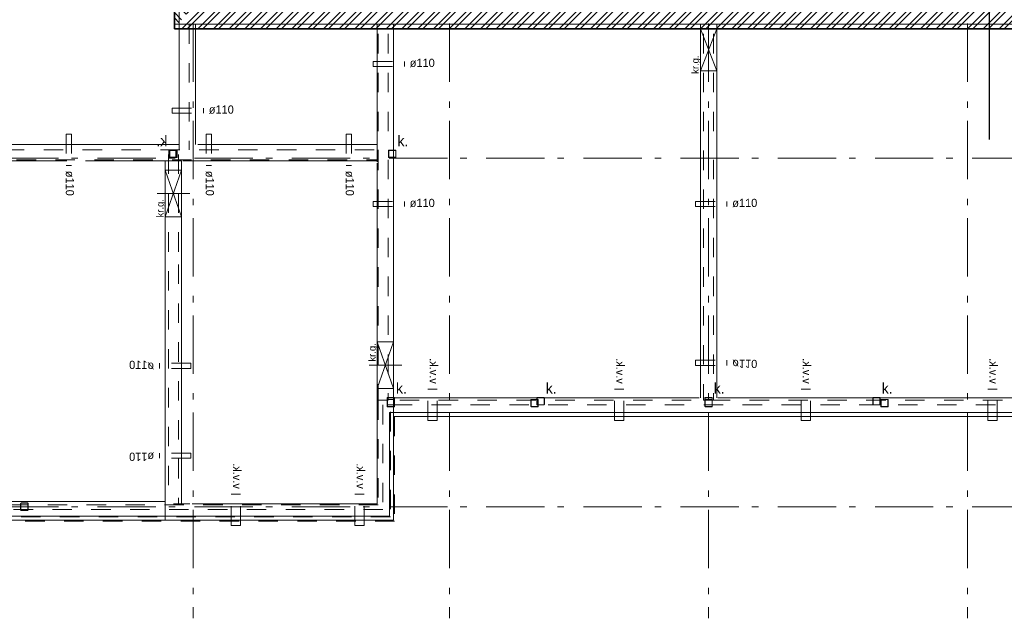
# Model space of a CAD drawing. Header units: millimetres. Extents: x -6345 to 55105, y -2390 to 56062.
# Tile 2 of 14: x 8440 to 29544, y -2390 to 10432. Entities that reach past the tile are written whole.
import ezdxf

# ---------------------------------------------------------------- set-up
doc = ezdxf.new("R2010")
doc.units = ezdxf.units.MM
doc.header["$LTSCALE"] = 100
doc.linetypes.add('STYLE_01', pattern=[0.416641, 0.208282, -0.208359])
doc.linetypes.add('STYLE_06', pattern=[1.041641, 0.625, -0.208282, 0.069427, -0.138931])
doc.layers.add('00 stramien', color=8, linetype='STYLE_06', lineweight=18)
doc.layers.add('AL65A30-_30minWBD', color=10, linetype='Br-w-muur-30min', lineweight=30)
for name, color, linetype in [('AC21----_Buitenmuren', 8, 'Continuous'), ('AL16----_Funderings-contructie', 8, 'Continuous'), ('AL21----_Buitenmuren', 3, 'Continuous'), ('AL28----_Constructie', 5, 'Continuous')]:
    doc.layers.add(name, color=color, linetype=linetype)
for name, color, linetype, plot in [('AL19----_sparingen VBI', 8, 'Continuous', False), ('AL19----_Ventilatie', 8, 'Continuous', False), ('BL$8-BVO-polylijn', 160, 'Continuous', False)]:
    doc.layers.add(name, color=color, linetype=linetype, plot=plot)
doc.linetypes.add('Br-w-muur-30min', pattern='A,12,-5.08,["30",Standard,S=4,R=0,X=-2.54,Y=-1.27],-7', length=24.08)

msp = doc.modelspace()

# ---------------------------------------------------------------- hatches: boundary and pattern name
at = {"layer": 'AC21----_Buitenmuren'}
h = msp.add_hatch(dxfattribs=at)
h.set_pattern_fill('ANSI32', color=256, scale=25, angle=90, style=0)
h.paths.add_polyline_path([(12155, 33785), (11855, 34305), (11855, 34085), (11755, 34085), (11755, 10235), (12078, 10635), (12078, 13474), (12155, 13474)])
h = msp.add_hatch(dxfattribs=at)
h.set_pattern_fill('ANSI32', color=256, scale=25, style=0)
h.paths.add_polyline_path([(34255, 10635), (12078, 10635), (11755, 10235), (34655, 10235)])

# ---------------------------------------------------------------- linework, layer by layer
at = {"layer": '00 stramien', "linetype": 'STYLE_06', "lineweight": 5, "ltscale": 20}
for p, q in [((12155, 35348), (12155, -2390)), ((17655, 35348), (17655, -2390)), ((23205, 35348), (23205, -2390)), ((28755, 35348), (28755, -2390)), ((55105, 7470), (-5895, 7470)), ((55105, 0), (-5895, 0))]:
    msp.add_line(p, q, dxfattribs=at)
at = {"layer": 'AL16----_Funderings-contructie', "linetype": 'Continuous', "lineweight": 5, "ltscale": 20}
for p, q in [((11855, 10335), (11855, 7760)), ((12205, 10335), (12205, 7760)), ((16105, 10335), (16105, 7735)), ((16455, 10335), (16455, 2330)), ((23030, 10335), (23030, 2330)), ((23380, 10335), (23380, 2330)), ((2341, 7760), (11855, 7760)), ((12255, 7760), (16105, 7760)), ((16105, 7385), (16105, 7760)), ((6638, 7410), (9448, 7410)), ((9848, 7410), (11560, 7410)), ((11910, 7410), (11535, 7410)), ((11560, 7410), (11560, -290)), ((11910, 7410), (11910, 60)), ((11935, 7410), (16105, 7410)), ((16105, 7360), (16105, 60)), ((16455, 2330), (23005, 2330)), ((23405, 2330), (29955, 2330)), ((30045, 2020), (16365, 2020)), ((16365, 2020), (16365, -200)), ((16455, 1930), (16455, -290)), ((16455, 1930), (29955, 1930)), ((29955, 1930), (16455, 1930)), ((16455, 1930), (16455, -290)), ((11560, 110), (5170, 110)), ((11560, 110), (11560, -290)), ((11735, 60), (11910, 60)), ((11735, 60), (12085, 60)), ((16105, 60), (12135, 60)), ((16365, -200), (-2855, -200)), ((16455, -290), (-2945, -290)), ((11560, -290), (5170, -290)), ((16455, -290), (11560, -290))]:
    msp.add_line(p, q, dxfattribs=at)
at = {"layer": 'AL16----_Funderings-contructie', "linetype": 'STYLE_01', "lineweight": 5, "ltscale": 20}
for p, q in [((11855, 10335), (11855, 7644)), ((12069, 10335), (12069, 7644)), ((16125, 10128), (16125, 2280)), ((16339, 10128), (16339, 7644)), ((23098, 10128), (23098, 2280)), ((23312, 10128), (23312, 7644)), ((2289, 7644), (16125, 7644)), ((16125, 7430), (16125, 7644)), ((41, 7430), (16125, 7430)), ((11628, 7545), (11628, 40)), ((11842, 7545), (11842, 5404)), ((16339, 7430), (16339, 2280)), ((23312, 7430), (23312, 2280)), ((11842, 5190), (11842, 40)), ((30335, 2280), (16125, 2280)), ((16125, 2280), (16125, 40)), ((30185, 2180), (16225, 2180)), ((16225, 2180), (16225, -60)), ((16125, 40), (-2595, 40)), ((11628, 40), (11842, 40)), ((16225, -60), (-2695, -60))]:
    msp.add_line(p, q, dxfattribs=at)
at = {"layer": 'AL16----_Funderings-contructie', "linetype": 'STYLE_01', "lineweight": 0, "ltscale": 20}
for p, q in [((16385, 2030), (16385, -210)), ((16475, 1930), (16475, -310)), ((16385, -220), (-3613, -220)), ((16475, -310), (-3613, -310))]:
    msp.add_line(p, q, dxfattribs=at)
at = {"layer": 'AL19----_sparingen VBI', "linetype": 'Continuous', "lineweight": 5, "ltscale": 20}
for p, q in [((23380, 9335), (23030, 10235)), ((23030, 9335), (23380, 10235)), ((11910, 6210), (11560, 7210)), ((11560, 6210), (11910, 7210)), ((12085, 6710), (11385, 6710)), ((16455, 3530), (16105, 3530)), ((16105, 3530), (16105, 2530)), ((16455, 3530), (16105, 2530)), ((16105, 3530), (16455, 2530)), ((16455, 2530), (16455, 3530)), ((16630, 3030), (15930, 3030)), ((16105, 2530), (16455, 2530))]:
    msp.add_line(p, q, dxfattribs=at)
at = {"layer": 'AL19----_sparingen VBI', "linetype": 'STYLE_01', "lineweight": 5, "ltscale": 20}
for p, q in [((16015, 9540), (16685, 9540)), ((16015, 9430), (16015, 9540)), ((16685, 9430), (16685, 9540)), ((16015, 9430), (16685, 9430)), ((11708, 8540), (12378, 8540)), ((11708, 8430), (11708, 8540)), ((12378, 8430), (12378, 8540)), ((11708, 8430), (12378, 8430)), ((9439, 7981), (9439, 7311)), ((9439, 7981), (9549, 7981)), ((9549, 7981), (9549, 7311)), ((12439, 7981), (12439, 7311)), ((12439, 7981), (12549, 7981)), ((12549, 7981), (12549, 7311)), ((15439, 7981), (15439, 7311)), ((15439, 7981), (15549, 7981)), ((15549, 7981), (15549, 7311)), ((9439, 7311), (9549, 7311)), ((12439, 7311), (12549, 7311)), ((15439, 7311), (15549, 7311)), ((16015, 6540), (16685, 6540)), ((16015, 6430), (16015, 6540)), ((16015, 6430), (16685, 6430)), ((16685, 6430), (16685, 6540)), ((22928, 6540), (23598, 6540)), ((22928, 6430), (22928, 6540)), ((22928, 6430), (23598, 6430)), ((23598, 6430), (23598, 6540)), ((11437, 2962), (11437, 3072)), ((12107, 3072), (11437, 3072)), ((12107, 2962), (11437, 2962)), ((12107, 2962), (12107, 3072)), ((22928, 3137), (23598, 3137)), ((22928, 3137), (22928, 3027)), ((22928, 3027), (23598, 3027)), ((23598, 3137), (23598, 3027)), ((11437, 1149), (11437, 1039)), ((12107, 1149), (11437, 1149)), ((12107, 1149), (12107, 1039)), ((12107, 1039), (11437, 1039))]:
    msp.add_line(p, q, dxfattribs=at)
at = {"layer": 'AL19----_sparingen VBI', "linetype": 'Continuous', "lineweight": 5}
for points in [[(23380, 10235), (23380, 9335), (23030, 9335), (23030, 10235)], [(11910, 7210), (11910, 6210), (11560, 6210), (11560, 7210)]]:
    msp.add_lwpolyline(points, close=True, dxfattribs=at)
at = {"layer": 'AL19----_Ventilatie', "linetype": 'STYLE_01', "lineweight": 5, "ltscale": 20}
for p, q in [((17190, 2519), (17390, 2519)), ((17190, 1849), (17190, 2519)), ((17390, 1849), (17390, 2519)), ((21190, 2519), (21390, 2519)), ((21190, 1849), (21190, 2519)), ((21390, 1849), (21390, 2519)), ((25190, 2519), (25390, 2519)), ((25190, 1849), (25190, 2519)), ((25390, 1849), (25390, 2519)), ((29190, 2519), (29390, 2519)), ((29190, 1849), (29190, 2519)), ((29390, 1849), (29390, 2519)), ((17190, 1849), (17390, 1849)), ((21190, 1849), (21390, 1849)), ((25190, 1849), (25390, 1849)), ((29190, 1849), (29390, 1849)), ((12975, 268), (13175, 268)), ((12975, -402), (12975, 268)), ((13175, -402), (13175, 268)), ((15625, 268), (15825, 268)), ((15625, -402), (15625, 268)), ((15825, -402), (15825, 268)), ((12975, -402), (13175, -402)), ((15625, -402), (15825, -402))]:
    msp.add_line(p, q, dxfattribs=at)
at = {"layer": 'AL21----_Buitenmuren', "linetype": 'Continuous', "lineweight": 5, "ltscale": 20}
for p, q in [((11855, 10335), (11855, 34085)), ((34555, 10335), (11855, 10335))]:
    msp.add_line(p, q, dxfattribs=at)
at = {"layer": 'AL21----_Buitenmuren'}
msp.add_lwpolyline([(34775, 23285), (34775, 23780), (34765, 23780), (34775, 34305), (11855, 34305), (11855, 34085), (11755, 34085), (11755, 10235), (34655, 10235), (34655, 20650), (34775, 20650), (34775, 21135)], dxfattribs=at)
at = {"layer": 'AL21----_Buitenmuren', "linetype": 'Continuous', "lineweight": 5}
msp.add_lwpolyline([(34555, 21135), (34555, 10335), (11855, 10335), (11855, 34305), (34775, 34305)], dxfattribs=at)
for points in [[(11855, 34085), (11855, 10335), (11755, 10335), (11755, 34085)], [(11755, 10335), (34655, 10335), (34655, 10235), (11755, 10235)]]:
    msp.add_lwpolyline(points, close=True, dxfattribs=at)
at = {"layer": 'AL28----_Constructie', "linetype": 'Continuous', "lineweight": 5, "ltscale": 20}
msp.add_line((16455, 1930), (16455, 2330), dxfattribs=at)
at = {"layer": 'AL28----_Constructie', "linetype": 'STYLE_01', "lineweight": 5, "ltscale": 20}
for p, q in [((16125, 2280), (16339, 2280)), ((23098, 2280), (23312, 2280))]:
    msp.add_line(p, q, dxfattribs=at)
at = {"layer": 'AL28----_Constructie', "linetype": 'Continuous', "lineweight": 5}
for points in [[(11795, 7627, 0.414214), (11782, 7640), (11648, 7640, 0.414214), (11635, 7627), (11635, 7493, 0.414214), (11648, 7480), (11782, 7480, 0.414214), (11795, 7493)], [(11789, 7629, 0.330355), (11783, 7634), (11782, 7634), (11648, 7634), (11647, 7634, 0.357806), (11641, 7628), (11641, 7627), (11641, 7493), (11641, 7492, 0.357806), (11647, 7486), (11648, 7486), (11782, 7486), (11783, 7486, 0.357806), (11789, 7492), (11789, 7493), (11789, 7627), (11789, 7628)]]:
    msp.add_lwpolyline(points, format="xyb", close=True, dxfattribs=at)
at = {"layer": 'AL28----_Constructie', "linetype": 'Continuous', "lineweight": 0, "flags": 128}
for points in [[(11815, 7626, 0.414214), (11801, 7640), (11669, 7640, 0.414214), (11655, 7626), (11655, 7494, 0.414214), (11669, 7480), (11801, 7480, 0.414214), (11815, 7494)], [(11809, 7626, 0.414214), (11801, 7634), (11669, 7634, 0.414214), (11661, 7626), (11661, 7494, 0.414214), (11669, 7486), (11801, 7486, 0.414214), (11809, 7494)], [(16475, 2286, 0.414214), (16461, 2300), (16329, 2300, 0.414214), (16315, 2286), (16315, 2154, 0.414214), (16329, 2140), (16461, 2140, 0.414214), (16475, 2154)], [(16469, 2286, 0.414214), (16461, 2294), (16329, 2294, 0.414214), (16321, 2286), (16321, 2154, 0.414214), (16329, 2146), (16461, 2146, 0.414214), (16469, 2154)], [(19555, 2286, 0.414214), (19541, 2300), (19409, 2300, 0.414214), (19395, 2286), (19395, 2154, 0.414214), (19409, 2140), (19541, 2140, 0.414214), (19555, 2154)], [(19549, 2286, 0.414214), (19541, 2294), (19409, 2294, 0.414214), (19401, 2286), (19401, 2154, 0.414214), (19409, 2146), (19541, 2146, 0.414214), (19549, 2154)], [(23285, 2286, 0.414214), (23271, 2300), (23139, 2300, 0.414214), (23125, 2286), (23125, 2154, 0.414214), (23139, 2140), (23271, 2140, 0.414214), (23285, 2154)], [(23279, 2286, 0.414214), (23271, 2294), (23139, 2294, 0.414214), (23131, 2286), (23131, 2154, 0.414214), (23139, 2146), (23271, 2146, 0.414214), (23279, 2154)], [(27055, 2286, 0.414214), (27041, 2300), (26909, 2300, 0.414214), (26895, 2286), (26895, 2154, 0.414214), (26909, 2140), (27041, 2140, 0.414214), (27055, 2154)], [(27049, 2286, 0.414214), (27041, 2294), (26909, 2294, 0.414214), (26901, 2286), (26901, 2154, 0.414214), (26909, 2146), (27041, 2146, 0.414214), (27049, 2154)], [(8620, 66, 0.414214), (8606, 80), (8474, 80, 0.414214), (8460, 66), (8460, -66, 0.414214), (8474, -80), (8606, -80, 0.414214), (8620, -66)], [(8614, 66, 0.414214), (8606, 74), (8474, 74, 0.414214), (8466, 66), (8466, -66, 0.414214), (8474, -74), (8606, -74, 0.414214), (8614, -66)]]:
    msp.add_lwpolyline(points, format="xyb", close=True, dxfattribs=at)
at = {"layer": 'AL28----_Constructie', "linetype": 'Continuous', "lineweight": 5, "flags": 128}
for points in [[(16345, 7627, -0.414214), (16358, 7640), (16492, 7640, -0.414214), (16505, 7627), (16505, 7493, -0.414214), (16492, 7480), (16358, 7480, -0.414214), (16345, 7493)], [(16351, 7629, -0.330355), (16357, 7634), (16358, 7634), (16492, 7634), (16493, 7634, -0.357806), (16499, 7628), (16499, 7627), (16499, 7493), (16499, 7492, -0.357806), (16493, 7486), (16492, 7486), (16358, 7486), (16357, 7486, -0.357806), (16351, 7492), (16351, 7493), (16351, 7627), (16351, 7628)], [(16315, 2327, -0.414214), (16328, 2340), (16462, 2340, -0.414214), (16475, 2327), (16475, 2193, -0.414214), (16462, 2180), (16328, 2180, -0.414214), (16315, 2193)], [(16321, 2329, -0.330355), (16327, 2334), (16328, 2334), (16462, 2334), (16463, 2334, -0.357806), (16469, 2328), (16469, 2327), (16469, 2193), (16469, 2192, -0.357806), (16463, 2186), (16462, 2186), (16328, 2186), (16327, 2186, -0.357806), (16321, 2192), (16321, 2193), (16321, 2327), (16321, 2328)], [(19525, 2327, -0.414214), (19538, 2340), (19672, 2340, -0.414214), (19685, 2327), (19685, 2193, -0.414214), (19672, 2180), (19538, 2180, -0.414214), (19525, 2193)], [(19531, 2329, -0.330355), (19537, 2334), (19538, 2334), (19672, 2334), (19673, 2334, -0.357806), (19679, 2328), (19679, 2327), (19679, 2193), (19679, 2192, -0.357806), (19673, 2186), (19672, 2186), (19538, 2186), (19537, 2186, -0.357806), (19531, 2192), (19531, 2193), (19531, 2327), (19531, 2328)], [(23125, 2327, -0.414214), (23138, 2340), (23272, 2340, -0.414214), (23285, 2327), (23285, 2193, -0.414214), (23272, 2180), (23138, 2180, -0.414214), (23125, 2193)], [(23131, 2329, -0.330355), (23137, 2334), (23138, 2334), (23272, 2334), (23273, 2334, -0.357806), (23279, 2328), (23279, 2327), (23279, 2193), (23279, 2192, -0.357806), (23273, 2186), (23272, 2186), (23138, 2186), (23137, 2186, -0.357806), (23131, 2192), (23131, 2193), (23131, 2327), (23131, 2328)], [(26725, 2327, -0.414214), (26738, 2340), (26872, 2340, -0.414214), (26885, 2327), (26885, 2193, -0.414214), (26872, 2180), (26738, 2180, -0.414214), (26725, 2193)], [(26731, 2329, -0.330355), (26737, 2334), (26738, 2334), (26872, 2334), (26873, 2334, -0.357806), (26879, 2328), (26879, 2327), (26879, 2193), (26879, 2192, -0.357806), (26873, 2186), (26872, 2186), (26738, 2186), (26737, 2186, -0.357806), (26731, 2192), (26731, 2193), (26731, 2327), (26731, 2328)]]:
    msp.add_lwpolyline(points, format="xyb", close=True, dxfattribs=at)
at = {"layer": 'AL65A30-_30minWBD', "lineweight": 30, "ltscale": 0.5}
msp.add_lwpolyline([(10463, 15559), (12155, 13867), (24361, 13867), (24361, 15050), (29219, 15050), (29219, 7867)], dxfattribs=at)
at = {"layer": 'BL$8-BVO-polylijn'}
msp.add_lwpolyline([(11755, 10235), (11755, 34295), (34765, 34295), (34765, 20210), (34655, 20210), (34655, 10235)], close=True, dxfattribs=at)

# ---------------------------------------------------------------- texts
at = {"layer": 'AL19----_sparingen VBI', "lineweight": 0, "char_height": 175.9, "attachment_point": 1, "line_spacing_factor": 1.089869}
for insert in [(16800, 9596), (12493, 8596), (16800, 6596), (23713, 6596)]:
    msp.add_mtext('ø110', dxfattribs=dict(at, insert=insert))
at = {"layer": 'AL19----_sparingen VBI', "lineweight": 0, "attachment_point": 1}
for s, insert, char_height, rotation, line_spacing_factor in [('kr.g.', (22843, 9273), 150.8, 90, 1.08965), ('ø110', (9604, 7196), 175.9, 270, 1.089869), ('ø110', (12604, 7196), 175.9, 270, 1.089869), ('ø110', (15604, 7196), 175.9, 270, 1.089869), ('kr.g.', (11373, 6198), 150.8, 90, 1.08965), ('kr.g.', (15918, 3110), 150.8, 90, 1.08965), ('ø110', (11322, 983), 175.9, 180, 1.089869)]:
    msp.add_mtext(s, dxfattribs=dict(at, insert=insert, char_height=char_height, rotation=rotation, line_spacing_factor=line_spacing_factor))
at = {"layer": 'AL19----_sparingen VBI', "lineweight": 0, "extrusion": (0, 0, -1), "char_height": 175.9, "attachment_point": 1, "line_spacing_factor": 1.089869}
for insert, text_direction in [((11322, 3127), (-1, 0, 0)), ((23713, 2971), (1, 0, 0))]:
    msp.add_mtext('ø110', dxfattribs=dict(at, insert=insert, text_direction=text_direction))
at = {"layer": 'AL19----_Ventilatie', "lineweight": 0, "extrusion": (0, 0, -1), "char_height": 175.9, "attachment_point": 1, "text_direction": (0, 1, 0), "line_spacing_factor": 1.089869}
for insert in [(17401, 2634), (21401, 2634), (25401, 2634), (29401, 2634), (13186, 383), (15836, 383)]:
    msp.add_mtext('v.v.k.', dxfattribs=dict(at, insert=insert))
at = {"layer": 'AL28----_Constructie', "lineweight": 0, "extrusion": (0, 0, -1), "insert": (11605, 7949), "char_height": 226.1, "attachment_point": 1, "text_direction": (-1, 0, 0), "line_spacing_factor": 1.089198}
msp.add_mtext('k.', dxfattribs=at)
at = {"layer": 'AL28----_Constructie', "lineweight": 0, "char_height": 226.1, "attachment_point": 1, "line_spacing_factor": 1.089198}
for insert in [(16535, 7949), (16505, 2649), (19715, 2649), (23315, 2649), (26915, 2649)]:
    msp.add_mtext('k.', dxfattribs=dict(at, insert=insert))

doc.saveas('drawing.dxf')
